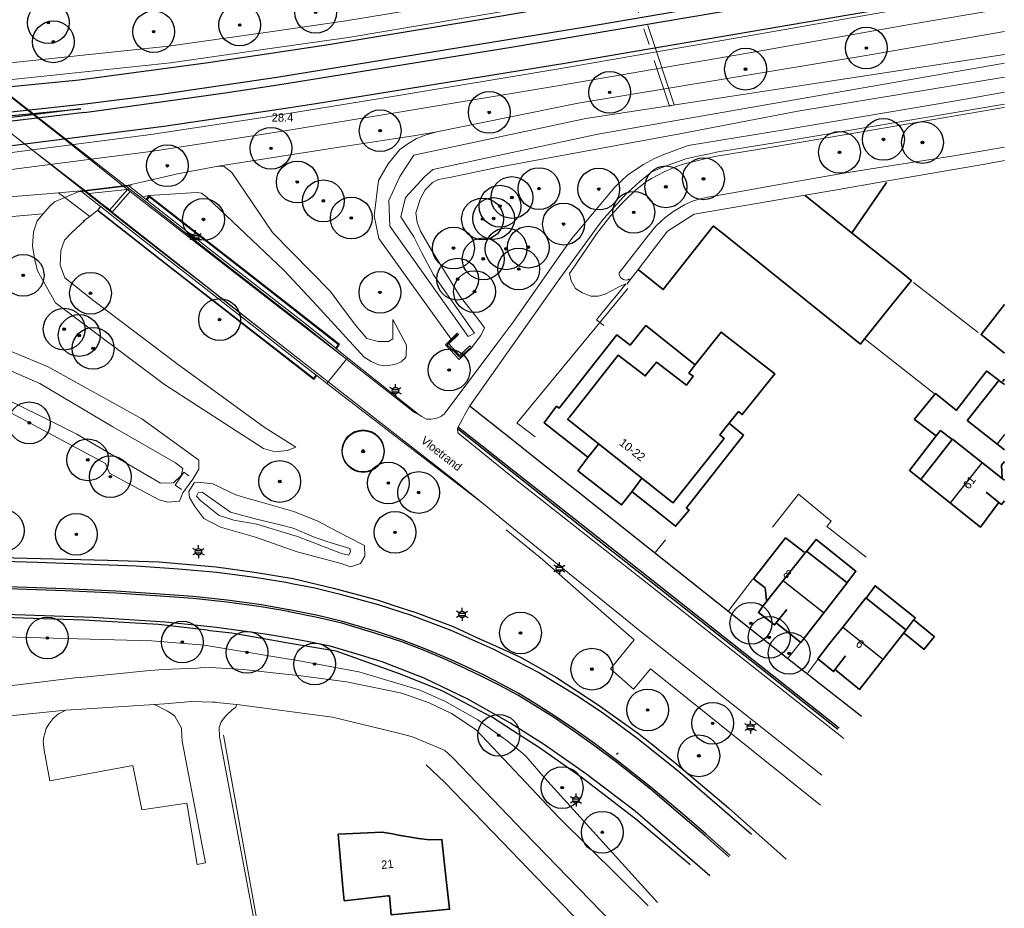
# Model space of a CAD drawing. Header units: metres. Extents: x 169249 to 194689, y 406250 to 412203.
# Tile 21 of 26: x 173039 to 173157, y 406380 to 406486. Entities that reach past the tile are written whole.
import ezdxf
from ezdxf.enums import TextEntityAlignment as Align

# ---------------------------------------------------------------- set-up
doc = ezdxf.new("R2010")
doc.units = ezdxf.units.M
doc.linetypes.add('AM-AS', pattern=[16, 10, -2, 2, -2])
doc.layers.get('0').update_dxf_attribs({"lineweight": 25})
for name, color, linetype, lineweight in [('B-WE-AM-AS_KUNSTWERK_DUIKER-GV', 10, 'AM-AS', 18), ('B-WE-BV-LEUNING-G', 210, 'BV-LEUNING', 18), ('B-WE-GR-BOOM-S', 90, 'Continuous', 25), ('B-WE-GR-HAAG-G', 90, 'GR-HAAG1', 13), ('B-WE-GW-TALUD_KRUIN-G', 90, 'Continuous', 18), ('B-WE-GW-TALUD_TEEN-G', 90, 'Continuous', 18), ('B-WE-GW-WATERGANG_INSTEEK-G', 160, 'Continuous', 18), ('B-WE-GW-WATERGANG_SLOOT_BODEM-G', 160, 'Continuous', 18), ('B-WE-GW-WATERGANG_WATERLIJN-G', 160, 'Continuous', 18), ('B-WE-IE-TERREINAFSCHEIDING_KUNSTMATIG_HEKWERK-G', 20, 'IE-TERREINAFSCHEIDING-KUNSTMATIG', 18), ('B-WE-IE-TERREINAFSCHEIDING_KUNSTMATIG_MUUR-G', 90, 'IE-TERREINAFSCHEIDING-KUNSTMATIG-DICHT', 18), ('B-WE-IE-TERREINAFSCHEIDING_KUNSTMATIG_MUUR-GV', 90, 'IE-TERREINAFSCHEIDING-KUNSTMATIG-DICHT', 18), ('B-WE-KL-ET_LS_OV_LICHTMAST-S', 190, 'Continuous', 25), ('B-WE-KW-KUNSTWERK_DUIKER-G', 170, 'Continuous', 18), ('B-WE-KW-KUNSTWERK_TUNNEL-G', 170, 'Continuous', 18), ('B-WE-OG-TOPOGRAFIE_BEBOUWING-G', 1, 'Continuous', 35), ('B-WE-OG-TOPOGRAFIE_TERREIN_GROEN-GV', 92, 'Continuous', 18), ('B-WE-OG-TOPOGRAFIE_TERREIN_GROEN_BOS-GV', 92, 'Continuous', 18), ('B-WE-OG-TOPOGRAFIE_WATER-GV', 160, 'Continuous', 18), ('B-WE-OG-TOPOGRAFIE_WEG_BERM-GV', 62, 'Continuous', 18), ('B-WE-OG-TOPOGRAFIE_WEG_RIJWIELPAD-G', 51, 'Continuous', 18), ('B-WE-OG-TOPOGRAFIE_WEG_RIJWIELPAD-GV', 51, 'Continuous', 18), ('B-WE-OG-TOPOGRAFIE_WEG_VERHARD-G', 252, 'Continuous', 18)]:
    doc.layers.add(name, color=color, linetype=linetype, lineweight=lineweight)
for name, color, linetype in [('B-WE-KG-KADASTRAAL_NOK-G', 7, 'Continuous'), ('B-WE-OG-TOPOGRAFIE_WEG_RIJWEG-G', 7, 'Continuous'), ('B-WE-OG-TOPOGRAFIE_WEG_VOETPAD-G', 7, 'Continuous'), ('B-WE-VH-GOOT-G', 7, 'Continuous'), ('B-WE-VW-MARKERING-G', 7, 'Continuous'), ('Label_Nummeraanduidingreeks', 7, 'Continuous'), ('Label_Openbareruimte', 7, 'Continuous'), ('Label_Puntobject', 7, 'Continuous')]:
    doc.layers.add(name, color=color, linetype=linetype)
doc.styles.add('NLCS-ISO', font='txt')
doc.linetypes.add('BV-LEUNING', pattern='A,1,[69,NLCS.SHX,S=0.2,R=0,X=0,Y=0],1', length=2)
doc.linetypes.add('GR-HAAG1', pattern='A,6,[176,NLCS.SHX,S=0.125,R=0,X=0,Y=0],-2', length=8)
doc.linetypes.add('IE-TERREINAFSCHEIDING-KUNSTMATIG', pattern='A,4,[82,NLCS.SHX,S=0.75,R=90,X=0,Y=0],4,-2', length=10)
doc.linetypes.add('IE-TERREINAFSCHEIDING-KUNSTMATIG-DICHT', pattern='A,8,-1,[82,NLCS.SHX,S=0.75,R=90,X=0,Y=0],-1', length=10)

# ---------------------------------------------------------------- blocks, each defined once
blk = doc.blocks.new('SGR-BOOM_01')
at = {"ltscale": 0.1}
h = blk.add_hatch(color=256, dxfattribs=at)
edge = h.paths.add_edge_path()
edge.add_arc((0, 0), 0.15, 0, 360)
for radius in [2.5, 0.045]:
    blk.add_circle((0, 0), radius)
blk.add_circle((0, 0), 0.15, dxfattribs=at)
blk = doc.blocks.new('B-SIE-WEG_LICHTMAST-SO')
at = {"ltscale": 0.1}
for p, q in [((-0.33, 0.19), (-0.67, 0.39)), ((0, 0.39), (0, 0.77)), ((0.33, 0.19), (0.67, 0.39)), ((-0.33, -0.19), (-0.67, -0.39)), ((0, -0.39), (0, -0.77)), ((0.33, -0.19), (0.67, -0.39))]:
    blk.add_line(p, q, dxfattribs=at)
at = {"flags": 128}
for points in [[(-0.35, 0.15), (0.35, 0.15)], [(-0.35, -0.15), (0.35, -0.15)]]:
    blk.add_lwpolyline(points, dxfattribs=at)
at = {"ltscale": 0.1}
blk.add_circle((0, 0), 0.386, dxfattribs=at)
at = {"style": 'NLCS-ISO'}
blk.add_attdef('TYPE', text='', height=0.549, dxfattribs=at).set_placement((0, 0.77), align=Align.BOTTOM_CENTER)

msp = doc.modelspace()

# ---------------------------------------------------------------- linework, layer by layer
at = {"layer": 'B-WE-AM-AS_KUNSTWERK_DUIKER-GV'}
msp.add_polyline3d([(173117.21, 406475.6, 16.21), (173117.78, 406475.79, 16.21), (173110.9, 406496.45, 16.22), (173110.33, 406496.26, 16.22), (173117.21, 406475.6, 16.21)], dxfattribs=at)
at = {"layer": 'B-WE-BV-LEUNING-G'}
for p, q in [((173052.51, 406466.09, 17.74), (173046.88, 406465.4, 17.81)), ((173052.82, 406466.13, 17.74), (173052.51, 406466.09, 17.74)), ((173046.88, 406465.4, 17.81), (173046.64, 406465.37, 17.82))]:
    msp.add_line(p, q, dxfattribs=at)
msp.add_polyline3d([(173093.36, 406446.67, 17.53), (173092.11, 406445.58, 17.56), (173090.59, 406447.07, 17.57), (173091.79, 406448.28, 17.55)], dxfattribs=at)
at = {"layer": 'B-WE-GR-HAAG-G'}
for points in [[(173135.25, 406392.01, 17.68), (173114.92, 406408.29, 17.89), (173113.13, 406406.15, 17.96), (173112.91, 406405.89, 17.96), (173110.13, 406408.31, 17.93), (173112.96, 406411.76, 17.98), (173109.35, 406414.93, 17.98), (173102, 406421.4, 17.97), (173097.66, 406424.94, 17.93)], [(173115.76, 406380.35, 17.69), (173102.27, 406395.23, 17.73), (173100.29, 406397.54, 17.73), (173099.98, 406397.9, 17.73), (173099.36, 406398.4, 17.73), (173097.61, 406399.83, 17.72), (173096.5, 406400.63, 17.72), (173094.28, 406402.22, 17.72), (173090.34, 406404.43, 17.73), (173087.26, 406405.78, 17.72), (173080.03, 406407.93, 17.73), (173072.52, 406409.34, 17.72), (173070.72, 406409.63, 17.72), (173061.56, 406411.13, 17.68), (173055.24, 406411.67, 17.7), (173034.61, 406412.22, 17.69)], [(173063.85, 406400.37, 17.64), (173063.89, 406400.17, 17.64), (173068.47, 406374.72, 17.73)], [(173088.1, 406396.81, 17.58), (173090.3, 406394.76, 17.6), (173097.22, 406387.58, 17.57), (173107.59, 406376.8, 17.54), (173110.54, 406373.74, 17.52)]]:
    msp.add_polyline3d(points, dxfattribs=at)
at = {"layer": 'B-WE-GW-TALUD_KRUIN-G'}
msp.add_line((173044.86, 406464.68, 17.97), (173046.76, 406465.49, 17.9), dxfattribs=at)
for points in [[(173157.26, 406470.71, 20.45), (173151.46, 406469.71, 20.43), (173138.07, 406467.61, 20.47), (173128.53, 406465.93, 20.41), (173126.15, 406465.5, 20.4), (173121.8, 406464.74, 20.37), (173120.73, 406464.49, 20.36), (173119.84, 406464.21, 20.38), (173118.99, 406463.82, 20.39), (173118.58, 406463.59, 20.4), (173117.59, 406462.96, 20.41), (173116.65, 406462.26, 20.42), (173116.2, 406461.88, 20.43), (173115.55, 406461.25, 20.45), (173114.69, 406460.2, 20.48), (173111.2, 406455.68, 20.46), (173111.2, 406455.48, 20.45), (173111.26, 406455.3, 20.44), (173111.36, 406455.13, 20.43), (173111.5, 406454.99, 20.42), (173111.71, 406454.87, 20.42), (173111.96, 406454.82, 20.42), (173112.21, 406454.86, 20.42), (173112.43, 406454.96, 20.42)], [(173063.23, 406468.44, 18.07), (173063.92, 406468.4, 17.95), (173064.86, 406467.67, 17.94), (173069.72, 406460.51, 17.64), (173076.63, 406453.44, 17.53), (173077.98, 406451.65, 17.52), (173079.68, 406449.4, 17.5), (173081.01, 406447.83, 17.46), (173082.34, 406447.47, 17.45), (173083.54, 406447.45, 17.51), (173083.6, 406447.48, 17.51), (173084.11, 406447.78, 17.55), (173084.1, 406448.95, 17.62), (173084.12, 406450.1, 17.62)], [(173042.28, 406462.74, 17.92), (173042.99, 406463.59, 17.97), (173043.63, 406464.16, 18.01), (173044.86, 406464.68, 17.97)], [(173072.52, 406434.81, 17.64), (173071.48, 406434.41, 17.71), (173070.04, 406434.28, 17.78), (173068.65, 406434.66, 17.8), (173056.78, 406442.32, 17.73), (173043.76, 406452.1, 17.81), (173041.59, 406455.92, 17.84), (173041.27, 406457.25, 17.85), (173040.99, 406458.89, 17.85), (173041.13, 406460.6, 17.85), (173041.57, 406461.89, 17.88), (173042.28, 406462.74, 17.92)], [(173105.25, 406455.62, 17.42), (173105.46, 406454.71, 17.63), (173105.97, 406453.79, 17.79), (173106.8, 406453.3, 17.86), (173107.79, 406452.88, 17.9), (173108.67, 406452.89, 17.93), (173109.12, 406453.01, 17.94), (173109.5, 406453.11, 17.95), (173110.27, 406453.51, 17.98), (173111.16, 406454.02, 17.98), (173111.97, 406454.36, 18.03)], [(173072.01, 406424.35, 18.19), (173067.83, 406425.62, 18.16), (173065.07, 406426.09, 18.14), (173063.34, 406426.67, 18.13), (173061.14, 406428.39, 18.12), (173060.63, 406428.97, 18.08), (173060.82, 406429.36, 18.07), (173061.28, 406429.44, 18.07), (173064.7, 406427.04, 18.07), (173067.81, 406426.21, 18.11), (173070.61, 406425.52, 18.17), (173072.2, 406425.13, 18.21), (173074.63, 406424.1, 18.27), (173076.21, 406423.53, 18.27), (173078.98, 406422.7, 18.28), (173079.05, 406422.35, 18.28), (173078.86, 406421.89, 18.28), (173077.98, 406422.11, 18.25), (173072.7, 406424.15, 18.2), (173072.01, 406424.35, 18.19)]]:
    msp.add_polyline3d(points, dxfattribs=at)
at = {"layer": 'B-WE-GW-TALUD_TEEN-G'}
for p, q in [((173054.91, 406464.95, 16.87), (173054.21, 406464.76, 16.88)), ((173047.08, 406461.86, 16.86), (173047.84, 406462.43, 16.86)), ((173047.84, 406462.43, 16.86), (173048.71, 406463.09, 16.86))]:
    msp.add_line(p, q, dxfattribs=at)
for points in [[(173157.26, 406475.45, 17.48), (173156.96, 406475.41, 17.48), (173143.02, 406473.04, 17.46), (173129.68, 406470.74, 17.41), (173122.58, 406469.58, 17.42), (173119.01, 406468.73, 17.41), (173118.14, 406468.44, 17.41), (173116.57, 406467.77, 17.42), (173115.06, 406466.97, 17.43), (173114.34, 406466.51, 17.43), (173113.11, 406465.55, 17.43), (173111.97, 406464.47, 17.44), (173111.43, 406463.91, 17.44), (173110.2, 406462.54, 17.44), (173109.05, 406461.1, 17.45), (173108.5, 406460.37, 17.45), (173105.43, 406455.89, 17.42), (173105.25, 406455.62, 17.42)], [(173084.12, 406450.1, 17.62), (173085.73, 406447.04, 17.46), (173085.7, 406445.93, 17.45), (173085.68, 406445.55, 17.45), (173085.11, 406445.03, 17.43), (173084.33, 406444.72, 17.4), (173083.28, 406444.55, 17.32), (173082.38, 406444.67, 17.27), (173081.53, 406445.07, 17.22), (173080.69, 406445.61, 17.14), (173075, 406451.76, 17.09), (173071.12, 406455.95, 17.06), (173061.85, 406464.75, 17.11), (173061.21, 406465.23, 17.1), (173060.68, 406465.29, 17.06), (173059.98, 406465.27, 17.06), (173056.24, 406465.03, 16.92), (173054.91, 406464.95, 16.87)], [(173042.28, 406462.74, 17.92), (173037.67, 406462.34, 17.91), (173027.04, 406461.42, 17.88)], [(173047.21, 406461.92, 16.86), (173045.72, 406460.52, 16.85), (173044.84, 406459.57, 16.86), (173044.37, 406458.37, 16.86), (173044.32, 406456.59, 16.87), (173044.85, 406455.07, 16.87), (173048.32, 406452.33, 16.93), (173058.3, 406444.81, 16.99), (173068.72, 406437.22, 17.18), (173072.52, 406434.81, 17.64)], [(173080.7, 406423.05, 17.96), (173080.76, 406421.79, 17.93), (173080.25, 406420.91, 17.85), (173079.06, 406420.51, 17.84), (173077.94, 406420.89, 17.85), (173072.83, 406422.28, 17.78), (173072.54, 406422.36, 17.77), (173067.68, 406424.07, 17.74), (173063.49, 406425.26, 17.73), (173061.48, 406426.3, 17.73), (173060.43, 406427.73, 17.71), (173059.8, 406428.79, 17.7), (173059.72, 406429.52, 17.66), (173060.35, 406430.57, 17.63), (173061.13, 406430.58, 17.57), (173062.56, 406430.43, 17.55), (173065.32, 406429.11, 17.62), (173066.35, 406428.81, 17.66), (173068.34, 406428.23, 17.72), (173072.27, 406427.11, 17.8), (173075.13, 406425.98, 17.9), (173077.61, 406424.66, 17.95), (173078.86, 406424, 17.97), (173080.7, 406423.05, 17.96)]]:
    msp.add_polyline3d(points, dxfattribs=at)
at = {"layer": 'B-WE-GW-WATERGANG_INSTEEK-G'}
for points in [[(173157.26, 406479.08, 17.5), (173132.54, 406475.03, 17.44), (173118.42, 406472.29, 17.55), (173101.29, 406469.14, 17.52), (173096.78, 406468.31, 17.51), (173090.89, 406467.1, 17.51), (173089.58, 406466.83, 17.5), (173088.84, 406466.49, 17.5), (173087.96, 406465.6, 17.51), (173087.43, 406464.57, 17.51), (173086.84, 406462.84, 17.47), (173087.03, 406461.69, 17.46), (173087.36, 406460.77, 17.5), (173087.42, 406460.66, 17.5), (173088.74, 406458.39, 17.51), (173092.15, 406452.85, 17.5), (173094.45, 406449.99, 17.52), (173095.09, 406449.1, 17.49), (173094.63, 406448.2, 17.49), (173094.6, 406448.15, 17.49), (173093.55, 406446.76, 17.52), (173093.52, 406446.72, 17.52)], [(173091.1, 406447.75, 17.54), (173082.44, 406459.77, 17.56), (173081.86, 406462.51, 17.61), (173082.41, 406466.72, 17.72), (173083.56, 406468.74, 17.77), (173084.94, 406470.43, 17.82), (173085.77, 406471.02, 17.83), (173086.94, 406471.77, 17.94), (173088.09, 406472.18, 18.08), (173089.36, 406472.53, 18.13)], [(173028.91, 406450.2, 17.68), (173042.89, 406444.44, 17.83), (173054.06, 406438.22, 17.68), (173059.42, 406434.35, 17.55), (173060.91, 406433.29, 17.46), (173060.91, 406432.82, 17.45), (173060.91, 406432.21, 17.45), (173060.19, 406430.98, 17.58), (173059.32, 406429.82, 17.69), (173058.97, 406429.35, 17.73), (173058.58, 406428.35, 17.57), (173057.2, 406428.23, 17.49), (173056.15, 406428.52, 17.49), (173051.9, 406430.81, 17.45), (173050.2, 406431.7, 17.45), (173049.72, 406432.88, 17.48), (173038.39, 406438.95, 17.62)]]:
    msp.add_polyline3d(points, dxfattribs=at)
at = {"layer": 'B-WE-GW-WATERGANG_SLOOT_BODEM-G'}
msp.add_polyline3d([(173157.26, 406480.75, 16.2), (173108.64, 406472.28, 16.26), (173088.88, 406468.06, 16.29), (173087.94, 406467.2, 16.28), (173085.62, 406464.68, 16.33), (173085.05, 406462.4, 16.35), (173085.69, 406461.4, 16.36), (173086.6, 406459.97, 16.37), (173087.59, 406458.08, 16.35), (173088.98, 406455.43, 16.32), (173093.87, 406448.46, 15.88), (173093.11, 406448.05, 15.72), (173083.74, 406461.26, 15.99), (173083.62, 406464.34, 16.05), (173084.94, 406467.19, 16.1), (173086.6, 406469.77, 16.3), (173107.19, 406474.14, 16.3), (173157.26, 406481.8, 16.31)], dxfattribs=at)
at = {"layer": 'B-WE-GW-WATERGANG_WATERLIJN-G'}
msp.add_polyline3d([(173030.74, 406447.27, 16.12), (173041.87, 406442.44, 16.16), (173050.63, 406437.26, 16.14), (173058.09, 406432.95, 16.15), (173058.97, 406432.28, 16.15), (173058.81, 406431.56, 16.15), (173058.79, 406431.46, 16.15), (173058.77, 406431.41, 16.15), (173058.75, 406431.39, 16.15), (173057.88, 406430.56, 16.16), (173056.3, 406430.51, 16.16), (173047.45, 406435.72, 16.16), (173046.31, 406436.39, 16.16), (173042.71, 406438.17, 16.16), (173030.68, 406444.1, 16.16)], dxfattribs=at)
at = {"layer": 'B-WE-IE-TERREINAFSCHEIDING_KUNSTMATIG_HEKWERK-G'}
msp.add_line((173108.87, 406449.75, 17.91), (173112.21, 406453.81, 17.9), dxfattribs=at)
msp.add_polyline3d([(173101.14, 406436.05, 17.98), (173099.15, 406437.56, 17.92), (173098.96, 406437.71, 17.92), (173103.04, 406442.68, 17.91), (173108.87, 406449.75, 17.91)], dxfattribs=at)
at = {"layer": 'B-WE-IE-TERREINAFSCHEIDING_KUNSTMATIG_MUUR-G'}
msp.add_line((173146.39, 406454.52, 20.1), (173154.11, 406448.53, 20.1), dxfattribs=at)
for points in [[(173112.1, 406454.31, 20.96), (173113.57, 406456.24, 20.96), (173116.95, 406460.67, 20.96), (173120.17, 406462.69, 20.96), (173133.2, 406464.94, 20.96), (173136.75, 406465.55, 20.96), (173143.08, 406466.65, 20.96), (173154.94, 406468.7, 20.96), (173157.26, 406469.1, 20.96)], [(173140.58, 406447.75, 19.86), (173140.66, 406447.69, 19.86), (173148.86, 406441.25, 19.86), (173148.94, 406441.2, 19.86)]]:
    msp.add_polyline3d(points, dxfattribs=at)
at = {"layer": 'B-WE-IE-TERREINAFSCHEIDING_KUNSTMATIG_MUUR-GV'}
for p, q in [((173052.51, 406466.09, 17.96), (173052.44, 406466.15, 18)), ((173054.21, 406464.76, 16.88), (173052.51, 406466.09, 17.96)), ((173046.76, 406465.49, 17.9), (173046.88, 406465.4, 17.84)), ((173047.73, 406465.17, 14.83), (173052.38, 406465.66, 14.8)), ((173052.38, 406465.66, 14.8), (173052.68, 406465.42, 14.81)), ((173054.6, 406464.45, 16.87), (173054.21, 406464.76, 16.88)), ((173050.55, 406462.95, 14.75), (173050.24, 406463.2, 14.75)), ((173076.36, 406442.63, 16.89), (173070.35, 406447.35, 16.76)), ((173078.7, 406445.53, 16.91), (173077.37, 406446.6, 16.83)), ((173078.55, 406445.34, 16.91), (173078.7, 406445.53, 16.91)), ((173075, 406443.38, 16.86), (173076.21, 406442.43, 16.89)), ((173076.21, 406442.43, 16.89), (173076.36, 406442.63, 16.89))]:
    msp.add_line(p, q, dxfattribs=at)
for points in [[(173052.38, 406465.66, 14.8), (173052.63, 406465.68, 14.8), (173054.06, 406464.57, 16.88), (173063.11, 406457.47, 16.67), (173073.46, 406449.41, 16.63), (173078.55, 406445.34, 16.91)], [(173046.88, 406465.4, 17.84), (173048.95, 406463.77, 16.74), (173049.14, 406463.62, 16.74)], [(173070.35, 406447.35, 16.76), (173065.64, 406451.02, 16.76), (173061.19, 406454.53, 16.72), (173056.4, 406458.25, 16.72), (173052.93, 406460.94, 16.73), (173050.06, 406463.21, 16.74), (173049.11, 406463.97, 16.74), (173047.59, 406465.16, 14.8), (173047.73, 406465.17, 14.83)], [(173050.24, 406463.2, 14.75), (173049.29, 406463.95, 14.84), (173047.73, 406465.17, 14.83)], [(173052.68, 406465.42, 14.81), (173053.61, 406464.68, 14.84), (173071.99, 406450.4, 16.26), (173078.55, 406445.34, 16.91)], [(173070.35, 406447.35, 16.76), (173065.84, 406450.9, 16.06), (173050.55, 406462.95, 14.75)]]:
    msp.add_polyline3d(points, dxfattribs=at)
at = {"layer": 'B-WE-KG-KADASTRAAL_NOK-G'}
for p, q in [((173154.56, 406432.95, 26.19), (173150.82, 406428.22, 26.19)), ((173137.92, 406413.3, 25.91), (173137.92, 406413.3, 25.91)), ((173137.92, 406413.3, 25.91), (173142.63, 406409.54, 25.81))]:
    msp.add_line(p, q, dxfattribs=at)
for points in [[(173157.26, 406436.33, 26.17), (173156.4, 406435.24, 26.17), (173156.4, 406435.24, 26.17)], [(173135.64, 406415.03, 25.83), (173135.6, 406415.06, 25.83), (173130.86, 406418.81, 25.84)]]:
    msp.add_polyline3d(points, dxfattribs=at)
at = {"layer": 'B-WE-KW-KUNSTWERK_DUIKER-G'}
for points in [[(173093.52, 406446.72, 17.52), (173092.03, 406445.33, 17.55), (173090.4, 406447.05, 17.55), (173091.79, 406448.46, 17.52), (173091.95, 406448.32, 17.54), (173090.8, 406447.17, 17.54), (173092.1, 406445.79, 17.56), (173093.3, 406446.93, 17.5), (173093.52, 406446.72, 17.52)], [(173059.69, 406431.41, 17.27), (173059.09, 406431.82, 17.27), (173058.06, 406430.26, 17.27), (173058.82, 406429.78, 17.27)]]:
    msp.add_polyline3d(points, dxfattribs=at)
at = {"layer": 'B-WE-KW-KUNSTWERK_TUNNEL-G', "linetype": 'Continuous'}
msp.add_line((173047.73, 406465.17, 14.8), (173052.38, 406465.66, 14.8), dxfattribs=at)
for points in [[(173052.38, 406465.66, 14.8), (173052.63, 406465.68, 14.8), (173029.56, 406483.71, 14.8), (173024.66, 406483.2, 14.8)], [(173033.63, 406476.14, 14.8), (173047.59, 406465.16, 14.8), (173047.73, 406465.17, 14.8)]]:
    msp.add_polyline3d(points, dxfattribs=at)
at = {"layer": 'B-WE-OG-TOPOGRAFIE_BEBOUWING-G'}
for p, q in [((173139.05, 406460.49, 20.86), (173143.16, 406466.49, 20.84)), ((173157.05, 406442.69, 20.8), (173157.26, 406442.97, 20.8)), ((173149.11, 406436.16, 20.79), (173149.11, 406436.17, 20.79)), ((173151.03, 406435.76, 20.89), (173151.07, 406435.73, 20.89)), ((173156.99, 406431.05, 20.74), (173156.99, 406431.07, 20.74)), ((173140.72, 406416.77, 20.65), (173140.72, 406416.77, 20.65)), ((173145.5, 406412.97, 20.65), (173145.46, 406412.93, 20.65))]:
    msp.add_line(p, q, dxfattribs=at)
for points in [[(173133.45, 406464.92, 20.84), (173138.94, 406460.52, 20.82), (173145.1, 406455.6, 20.79), (173146.07, 406454.82, 20.78), (173146.14, 406454.77, 20.78), (173143.94, 406452.03, 20.77), (173140.41, 406447.61, 20.75), (173140.04, 406447.15, 20.74), (173123.69, 406460.3, 20.78), (173122.46, 406461.28, 20.79), (173122.44, 406461.25, 20.79), (173116.45, 406453.68, 20.79), (173113.5, 406456.05, 20.79)], [(173157.26, 406446.09, 20.84), (173154.47, 406448.29, 20.84), (173157.26, 406451.88, 20.84)], [(173120.28, 406444.69, 24.74), (173114.36, 406449.38, 24.74), (173112.49, 406447.04, 24.76), (173110.89, 406448.26, 24.76), (173104.01, 406439.51, 24.76), (173103.7, 406439.73, 24.76), (173102.2, 406437.75, 24.76), (173104.08, 406436.26, 24.76), (173107.43, 406433.62, 24.76)], [(173125.46, 406439.08, 27.34), (173124.31, 406437.64, 27.34), (173123.23, 406436.3, 27.34), (173123.73, 406435.88, 27.34), (173117.88, 406428.47, 27.32), (173117.63, 406428.16, 27.32), (173117.36, 406428.37, 27.32), (173105.36, 406437.89, 27.32), (173105.02, 406438.16, 27.32), (173105.24, 406438.43, 27.32), (173111.08, 406445.84, 27.31), (173114.3, 406443.34, 27.33), (173115.65, 406445.01, 27.34), (173119.22, 406442.23, 27.38), (173120.02, 406443.33, 27.38), (173119.53, 406443.69, 27.39), (173120.25, 406444.62, 27.39), (173123.37, 406448.6, 27.39), (173129.79, 406443.6, 27.34), (173125.91, 406438.72, 27.34), (173125.46, 406439.08, 27.34)], [(173149.11, 406436.17, 20.79), (173146.98, 406437.78, 20.79), (173146.5, 406438.15, 20.79), (173146.51, 406438.16, 20.79), (173148.99, 406441.21, 20.79), (173149.01, 406441.23, 20.79), (173151.49, 406439.25, 20.79), (173151.51, 406439.23, 20.79), (173154.06, 406442.52, 20.79), (173155.17, 406443.94, 20.79), (173155.18, 406443.93, 20.79), (173156.64, 406442.8, 20.79)], [(173157.26, 406442.31, 23.82), (173156.62, 406442.81, 23.82), (173152.87, 406438.04, 23.82), (173152.83, 406438, 23.82), (173157.26, 406434.51, 23.82)], [(173112.75, 406429.5, 24.76), (173116.13, 406426.8, 24.76), (173117.94, 406425.36, 24.76), (173119.55, 406427.3, 24.76), (173119.25, 406427.54, 24.76), (173119.22, 406427.56, 24.76), (173126.06, 406436.26, 24.71), (173126.06, 406436.27, 24.71), (173124.42, 406437.61, 24.71)], [(173149.11, 406436.17, 20.89), (173149.63, 406436.83, 20.89), (173151.03, 406435.76, 20.89)], [(173108.7, 406435.2, 25.59), (173107.45, 406433.58, 25.58), (173106.24, 406432.01, 25.58), (173111.47, 406427.92, 25.56), (173112.68, 406429.5, 25.56), (173113.9, 406431.1, 25.56)], [(173147.28, 406430.95, 20.89), (173145.9, 406432.05, 20.89), (173145.91, 406432.05, 20.89), (173149.11, 406436.17, 20.89)], [(173156.57, 406428.17, 21.67), (173154.39, 406425.27, 21.67), (173147.28, 406430.94, 21.67), (173147.29, 406430.96, 21.67), (173151.03, 406435.76, 21.67)], [(173151.03, 406435.76, 21.67), (173151.04, 406435.77, 21.67), (173156.99, 406431.07, 21.67)], [(173156.99, 406431.07, 20.74), (173156.99, 406431.1, 20.74), (173156.91, 406432.66, 20.74), (173157.26, 406433.1, 20.74)], [(173156.99, 406431.07, 21.67), (173157.26, 406430.86, 21.67)], [(173157.26, 406428.42, 21.67), (173156.91, 406427.96, 21.67), (173156.4, 406428.37, 21.67), (173155.07, 406429.43, 21.67)], [(173133.32, 406422.28, 20.49), (173131.1, 406423.97, 20.49), (173127.25, 406419.06, 20.49), (173128.65, 406417.98, 20.49), (173128.79, 406416.53, 20.49), (173128.8, 406416.42, 20.49)], [(173133.65, 406422.37, 20.64), (173134.74, 406423.79, 20.64), (173139.48, 406420.01, 20.64), (173139.5, 406419.99, 20.64), (173138.36, 406418.5, 20.64)], [(173131.23, 406415.4, 23.51), (173129.78, 406413.57, 23.51), (173127.84, 406415.06, 23.51), (173128.42, 406415.83, 23.51), (173128.89, 406416.45, 23.51), (173129.23, 406416.91, 23.51), (173133.59, 406422.4, 23.51), (173138.4, 406418.63, 23.51), (173138.44, 406418.6, 23.51), (173134.7, 406413.77, 23.51), (173132.91, 406411.45, 23.51), (173130.02, 406413.76, 23.51)], [(173140.72, 406416.77, 20.65), (173141.8, 406418.24, 20.65), (173146.56, 406414.45, 20.65), (173146.61, 406414.41, 20.65), (173145.5, 406412.97, 20.65)], [(173137.92, 406413.3, 23.49), (173140.69, 406416.8, 23.49), (173140.72, 406416.77, 23.49)], [(173140.72, 406416.77, 23.49), (173145.43, 406413.02, 23.49), (173145.5, 406412.97, 23.49)], [(173145.31, 406412.53, 19.69), (173147.67, 406410.64, 19.69), (173147.68, 406410.65, 19.69), (173148.9, 406412.16, 19.69), (173148.88, 406412.18, 19.69), (173146.46, 406414.14, 19.69)], [(173138.27, 406409.86, 23.49), (173136.84, 406407.97, 23.49), (173134.95, 406409.49, 23.49), (173136.38, 406411.36, 23.49), (173137.92, 406413.3, 23.49)], [(173145.5, 406412.97, 23.49), (173145.52, 406412.96, 23.49), (173139.95, 406405.84, 23.49), (173137.1, 406408.16, 23.49)], [(173077.56, 406388.52, 20.77), (173082.84, 406388.77, 20.73), (173084.05, 406388.55, 20.79), (173084.78, 406388.4, 20.79), (173085.02, 406388.36, 20.79), (173087.18, 406388.03, 20.8), (173088.5, 406387.86, 20.81), (173089.96, 406387.9, 20.81), (173090.29, 406384.91, 20.8), (173090.89, 406379.55, 20.77), (173083.9, 406378.89, 20.82), (173083.7, 406381.16, 20.81), (173083.52, 406381.14, 20.81), (173078.29, 406380.56, 20.82), (173078.14, 406382.16, 20.81), (173077.56, 406388.52, 20.77)]]:
    msp.add_polyline3d(points, dxfattribs=at)
at = {"layer": 'B-WE-OG-TOPOGRAFIE_TERREIN_GROEN-GV'}
for p, q in [((173078.7, 406445.53, 16.91), (173087.25, 406438.68, 0.31)), ((173094.94, 406428.04, 2.39), (173076.21, 406442.43, 16.89))]:
    msp.add_line(p, q, dxfattribs=at)
at = {"layer": 'B-WE-OG-TOPOGRAFIE_TERREIN_GROEN_BOS-GV'}
for p, q in [((173044.86, 406464.68, 17.5), (173044.1, 406465.27, 17.95)), ((173047.84, 406462.43, 15.73), (173044.86, 406464.68, 17.5))]:
    msp.add_line(p, q, dxfattribs=at)
at = {"layer": 'B-WE-OG-TOPOGRAFIE_WATER-GV'}
msp.add_line((173089.36, 406472.53, 18.13), (173086.57, 406472.09, 18.13), dxfattribs=at)
msp.add_polyline3d([(173157.26, 406484.55, 18.09), (173140.5, 406481.66, 18.13), (173106.29, 406475.97, 18.13), (173089.36, 406472.53, 18.13)], dxfattribs=at)
at = {"layer": 'B-WE-OG-TOPOGRAFIE_WEG_BERM-GV'}
for p, q in [((173044.1, 406465.27, 17.95), (173046.76, 406465.49, 17.9)), ((173054.91, 406464.95, 16.87), (173054.6, 406464.45, 16.87)), ((173066.75, 406455.72, 16.82), (173054.91, 406464.95, 16.87)), ((173049.17, 406463.6, 16.74), (173049.14, 406463.62, 16.74)), ((173054.6, 406464.45, 16.87), (173054.7, 406464.38, 16.87)), ((173077.28, 406446.68, 16.83), (173077.37, 406446.6, 16.83)), ((173075, 406443.38, 16.86), (173074.93, 406443.44, 16.86))]:
    msp.add_line(p, q, dxfattribs=at)
for points in [[(173157.26, 406499.15, 18.22), (173143.35, 406496.8, 18.21), (173121.03, 406492.93, 18.2), (173096.45, 406488.82, 18.18), (173078.47, 406485.81, 18.14), (173069.45, 406484.53, 18.16), (173057.27, 406482.8, 18.18), (173034.56, 406480.39, 18.18), (173030.97, 406480.1, 18.14), (173027.05, 406479.78, 18.1), (173018.44, 406479.07, 18.01), (173004.25, 406478.24, 17.96), (172990.61, 406477.8, 17.89), (172975.53, 406477.6, 17.91), (172975.18, 406477.6, 17.91), (172974.15, 406477.62, 17.91), (172973.9, 406477.63, 17.91), (172952.61, 406478.14, 17.87), (172943, 406478.55, 17.85), (172936.58, 406478.83, 17.8), (172928.45, 406479.32, 17.76), (172916.36, 406480.15, 17.77), (172903.68, 406481.21, 17.73)], [(172903.5, 406479.21, 17.73), (172916.2, 406478.15, 17.77), (172928.32, 406477.32, 17.76), (172936.47, 406476.83, 17.8), (172942.91, 406476.55, 17.85), (172952.54, 406476.14, 17.87), (172973.85, 406475.63, 17.91), (172974.1, 406475.62, 17.91), (172975.17, 406475.6, 17.91), (172975.55, 406475.6, 17.91), (172990.65, 406475.8, 17.89), (173004.34, 406476.24, 17.96), (173018.58, 406477.07, 18.01), (173027.21, 406477.78, 18.1), (173031.13, 406478.1, 18.14), (173034.75, 406478.4, 18.18), (173057.51, 406480.82, 18.18), (173069.73, 406482.55, 18.16), (173078.77, 406483.83, 18.14), (173096.78, 406486.85, 18.18), (173121.37, 406490.96, 18.2), (173143.69, 406494.83, 18.21), (173157.26, 406497.12, 18.22)], [(173157.26, 406489.33, 18.19), (173145.56, 406487.34, 18.18), (173127.37, 406484.14, 18.13), (173103.71, 406480.06, 18.12), (173084.79, 406476.9, 18.18), (173070.85, 406474.64, 18.18), (173067.81, 406474.14, 18.18), (173055.14, 406472.23, 18.17), (173040.99, 406470.39, 18.14), (173027.26, 406468.6, 18.11), (173013.72, 406467.16, 18.19), (172997.26, 406465.55, 18.27), (172996.06, 406465.48, 18.17), (172982.88, 406464.39, 18.12), (172975.69, 406463.91, 18.11), (172974.42, 406463.83, 18.11), (172974.24, 406463.82, 18.11), (172968.18, 406463.42, 18.1), (172955.21, 406462.62, 18.09), (172940, 406461.99, 18.05), (172924.35, 406461.55, 18.04), (172909.23, 406461.14, 17.99), (172897.32, 406460.95, 17.94)], [(173157.26, 406487.3, 18.19), (173145.9, 406485.38, 18.18), (173127.71, 406482.17, 18.13), (173104.04, 406478.09, 18.12), (173085.11, 406474.93, 18.18), (173071.17, 406472.66, 18.18), (173068.12, 406472.17, 18.18), (173055.42, 406470.25, 18.17), (173041.24, 406468.4, 18.14), (173027.5, 406466.61, 18.11), (173013.92, 406465.17, 18.19), (172996.24, 406463.49, 18.17), (172983.03, 406462.39, 18.12), (172975.82, 406461.92, 18.11), (172974.56, 406461.84, 18.11), (172974.38, 406461.82, 18.11), (172968.3, 406461.42, 18.1), (172955.31, 406460.62, 18.09), (172940.07, 406459.99, 18.05), (172924.41, 406459.55, 18.04), (172909.27, 406459.14, 17.99), (172897.35, 406458.95, 17.94)], [(173063.23, 406468.44, 18.07), (173076.92, 406470.58, 18.1), (173084.18, 406471.72, 18.12), (173086.57, 406472.09, 18.13)], [(173052.44, 406466.15, 18), (173054.24, 406466.57, 18.03), (173058.36, 406467.52, 18.09), (173063.23, 406468.44, 18.07)], [(173046.76, 406465.49, 17.9), (173047.24, 406465.54, 17.91), (173052.44, 406466.15, 18)], [(173023.91, 406463.68, 18.2), (173030.57, 406464.13, 18.2), (173044.1, 406465.27, 17.95)], [(173054.7, 406464.38, 16.87), (173054.96, 406464.77, 16.71), (173066.67, 406455.65, 16.76), (173077.58, 406447.09, 16.76), (173077.28, 406446.68, 16.83)], [(173049.14, 406463.62, 16.74), (173048.77, 406463.14, 16.86), (173056.57, 406457.03, 16.79)], [(173074.93, 406443.44, 16.86), (173074.63, 406443.08, 16.77), (173057.35, 406456.49, 16.79), (173048.83, 406463.17, 16.79), (173049.17, 406463.6, 16.74)], [(173074.93, 406443.44, 16.86), (173070.2, 406447.15, 16.76), (173065.48, 406450.82, 16.76), (173061.03, 406454.33, 16.72), (173056.24, 406458.05, 16.72), (173052.78, 406460.74, 16.73), (173049.9, 406463.02, 16.74), (173049.45, 406463.37, 16.74), (173049.17, 406463.6, 16.74)], [(173054.7, 406464.38, 16.87), (173063.27, 406457.66, 16.67), (173073.62, 406449.61, 16.63), (173077.28, 406446.68, 16.83)], [(173056.57, 406457.03, 16.79), (173074.64, 406442.91, 16.79), (173075, 406443.38, 16.86)], [(173077.37, 406446.6, 16.83), (173077.73, 406447.13, 16.82), (173066.75, 406455.72, 16.82)]]:
    msp.add_polyline3d(points, dxfattribs=at)
at = {"layer": 'B-WE-OG-TOPOGRAFIE_WEG_RIJWEG-G'}
for points in [[(173035.52, 406421.68, 17.72), (173049.98, 406421.3, 17.83), (173056.14, 406421.12, 17.87), (173062.97, 406420.51, 17.86), (173067.55, 406419.88, 17.81), (173072.18, 406419.12, 17.78), (173072.33, 406419.08, 17.78), (173077.01, 406417.96, 17.79), (173082.22, 406416.56, 17.79), (173083.53, 406416.14, 17.78), (173084.12, 406415.94, 17.77), (173086.85, 406415.06, 17.74), (173091.31, 406413.38, 17.77), (173092, 406413.05, 17.77), (173094.38, 406411.95, 17.79), (173095.68, 406411.36, 17.8), (173099.31, 406409.76, 17.72), (173103.67, 406407.27, 17.72), (173108.68, 406403.99, 17.73), (173113.37, 406400.65, 17.68), (173115.4, 406399.04, 17.72), (173115.65, 406398.85, 17.73), (173117.88, 406397.07, 17.77), (173121.16, 406394.3, 17.75), (173122.89, 406392.84, 17.74), (173124.26, 406391.69, 17.73), (173131.17, 406385.55, 17.71)], [(173119.69, 406384.87, 17.79), (173113.19, 406390.34, 17.78), (173106.62, 406395.35, 17.75), (173101.64, 406398.87, 17.78), (173098.43, 406400.93, 17.78), (173095.92, 406402.55, 17.78), (173095.88, 406402.57, 17.78), (173090.01, 406405.67, 17.67), (173084.89, 406407.71, 17.67), (173078.46, 406410.01, 17.7), (173077.33, 406410.41, 17.7), (173076.58, 406410.54, 17.71), (173071.12, 406411.46, 17.75), (173070.7, 406411.53, 17.76), (173065.28, 406412.48, 17.79), (173064.85, 406412.56, 17.8), (173062.23, 406412.87, 17.77), (173061.89, 406412.92, 17.77), (173056.06, 406413.61, 17.72), (173047.09, 406414.14, 17.74), (173029.04, 406414.74, 17.66)]]:
    msp.add_polyline3d(points, dxfattribs=at)
at = {"layer": 'B-WE-OG-TOPOGRAFIE_WEG_RIJWIELPAD-G'}
for points in [[(173087.25, 406438.68, 17.6), (173087.59, 406438.49, 17.61), (173088.13, 406438.18, 17.63), (173088.64, 406438.17, 17.64), (173089.24, 406438.27, 17.65), (173089.75, 406438.44, 17.65), (173089.91, 406438.54, 17.65), (173090.05, 406438.64, 17.65), (173090.23, 406438.78, 17.65), (173096.55, 406447.19, 17.59), (173098.58, 406449.91, 17.56), (173103.41, 406456.8, 17.59), (173105.31, 406459.52, 17.59), (173105.53, 406459.78, 17.59), (173110.68, 406465.91, 17.6), (173112.23, 406467.39, 17.62), (173114.1, 406468.65, 17.63), (173115.41, 406469.36, 17.64), (173116.54, 406469.82, 17.65), (173117.72, 406470.26, 17.64), (173119.45, 406470.9, 17.61), (173131.15, 406472.84, 17.54), (173151.46, 406476.27, 17.61), (173157.26, 406477.29, 17.6)], [(173078.55, 406445.34, 16.91), (173086.7, 406438.99, 17.58), (173087.25, 406438.68, 17.6)], [(173076.36, 406442.63, 16.89), (173091.4, 406430.91, 17.7), (173094.94, 406428.04, 17.68)], [(173094.94, 406428.04, 17.68), (173097.96, 406425.59, 17.66), (173112.32, 406413.92, 17.57), (173113.47, 406413.01, 17.57), (173135.41, 406395.6, 17.47)]]:
    msp.add_polyline3d(points, dxfattribs=at)
at = {"layer": 'B-WE-OG-TOPOGRAFIE_WEG_RIJWIELPAD-GV'}
for p, q in [((173047.73, 406465.17, 14.83), (173047.73, 406465.17, 14.83)), ((173050.24, 406463.2, 14.75), (173052.38, 406465.66, 14.8)), ((173050.55, 406462.95, 14.75), (173052.68, 406465.42, 14.81)), ((173076.36, 406442.63, 16.89), (173078.55, 406445.34, 16.91))]:
    msp.add_line(p, q, dxfattribs=at)
for points in [[(173052.38, 406465.66, 14.8), (173044.43, 406471.99, 14.81), (173034.58, 406479.68, 14.8), (173029.37, 406483.69, 14.8), (173024.66, 406483.2, 14.8)], [(173033.63, 406476.14, 14.8), (173041.02, 406470.36, 14.79), (173042.36, 406469.31, 14.79), (173046.33, 406466.25, 14.82), (173047.73, 406465.17, 14.83)], [(173047.73, 406465.17, 14.83), (173052.38, 406465.66, 14.8), (173052.38, 406465.66, 14.8)]]:
    msp.add_polyline3d(points, dxfattribs=at)
at = {"layer": 'B-WE-OG-TOPOGRAFIE_WEG_VERHARD-G'}
for p, q in [((173108.87, 406449.75, 17.89), (173109.35, 406449.4, 17.89)), ((173115.51, 406422.25, 17.68), (173116.73, 406423.74, 17.78)), ((173055.61, 406404.05, 17.56), (173044.98, 406403.38, 17.62))]:
    msp.add_line(p, q, dxfattribs=at)
for points in [[(173093.3, 406439.78, 17.62), (173103.77, 406454.55, 17.61), (173108.68, 406461.3, 17.65), (173109.33, 406462.2, 17.65), (173112.06, 406465.17, 17.63), (173112.66, 406465.7, 17.62), (173113.71, 406466.64, 17.61), (173115.11, 406467.77, 17.61), (173116.6, 406468.42, 17.55), (173119.16, 406469.3, 17.57), (173120.94, 406469.7, 17.58), (173121.99, 406469.93, 17.59), (173122.99, 406470.15, 17.59), (173125.07, 406470.49, 17.6), (173132.23, 406471.65, 17.62), (173157.26, 406475.84, 17.68)], [(173111.97, 406454.36, 18.03), (173110.86, 406452.98, 17.99), (173110.2, 406452.16, 17.96), (173108.49, 406450.04, 17.89), (173108.64, 406449.93, 17.89), (173108.87, 406449.75, 17.89)], [(173091.86, 406437.05, 17.65), (173091.86, 406437.1, 17.65), (173091.86, 406437.1, 17.64), (173092.43, 406438.16, 17.64), (173092.69, 406438.64, 17.63), (173093.3, 406439.78, 17.62)], [(173138.06, 406399.96, 17.41), (173117.78, 406415.99, 17.48), (173098.03, 406431.54, 17.64), (173091.9, 406436.54, 17.65), (173091.86, 406437.05, 17.65)], [(173129.51, 406425.24, 17.65), (173132.63, 406429.19, 17.62), (173136.54, 406425.98, 17.64), (173136.03, 406425.33, 17.64), (173140.74, 406421.65, 17.64)], [(173127.15, 406419.01, 17.66), (173126.58, 406418.27, 17.62), (173124.29, 406415.3, 17.46), (173124.27, 406415.28, 17.46)], [(173131.36, 406409.58, 17.41), (173131.43, 406409.67, 17.41), (173132.87, 406411.47, 17.46)], [(173134.98, 406409.44, 17.49), (173134.96, 406409.41, 17.49), (173133.75, 406407.84, 17.42), (173133.74, 406407.83, 17.42)], [(173031.77, 406405.49, 17.65), (173046.07, 406407.22, 17.68), (173046.75, 406407.29, 17.68), (173054.63, 406408.05, 17.64), (173056.59, 406408.23, 17.62), (173060.68, 406408.4, 17.62), (173061.08, 406408.42, 17.62), (173062.24, 406408.47, 17.62), (173066.25, 406408.21, 17.62), (173066.58, 406408.18, 17.62), (173070.52, 406407.75, 17.62), (173072.82, 406407.5, 17.63), (173078.56, 406406.77, 17.55), (173085.19, 406405.4, 17.56), (173088.47, 406404.25, 17.53), (173091.11, 406402.95, 17.52), (173094.07, 406401.01, 17.52), (173103.96, 406390.51, 17.49), (173114.67, 406379.97, 17.54)], [(173044.98, 406403.38, 17.62), (173043.8, 406403.26, 17.62), (173035.13, 406402.38, 17.62), (173033.63, 406402.23, 17.62)], [(173055.61, 406404.05, 17.56), (173057.15, 406403.25, 17.62), (173057.53, 406402.99, 17.63), (173058.01, 406402.65, 17.63), (173058.81, 406401.21, 17.62), (173058.88, 406400.25, 17.65), (173058.92, 406399.77, 17.66), (173058.92, 406399.66, 17.67), (173061.7, 406385.1, 17.68), (173060.71, 406384.91, 17.69), (173059.45, 406392.24, 17.67), (173054.08, 406391.42, 17.67), (173053, 406396.75, 17.6), (173043.07, 406394.92, 17.69), (173042.38, 406398.59, 17.71), (173042.31, 406399.29, 17.71), (173042.31, 406399.35, 17.71), (173042.27, 406399.66, 17.71), (173042.41, 406400.32, 17.71), (173042.43, 406400.41, 17.71), (173042.64, 406401.17, 17.71), (173042.95, 406401.69, 17.71), (173043.42, 406402.32, 17.71), (173043.94, 406402.8, 17.72), (173044.19, 406402.96, 17.72), (173044.98, 406403.38, 17.62)], [(173065.46, 406404.04, 17.52), (173064.18, 406404.17, 17.51), (173063.04, 406404.29, 17.51), (173062.91, 406404.3, 17.51), (173062.54, 406404.31, 17.51), (173060.07, 406404.39, 17.53), (173056.79, 406404.14, 17.55), (173055.61, 406404.05, 17.56)], [(173068.31, 406373.94, 17.73), (173063.36, 406400.18, 17.71), (173063.36, 406400.18, 17.71), (173063.34, 406401.3, 17.68), (173063.57, 406401.96, 17.66), (173064.12, 406402.7, 17.64), (173064.91, 406403.46, 17.62), (173065.32, 406403.72, 17.61), (173065.46, 406404.04, 17.52)], [(173110.32, 406377.96, 17.43), (173099.82, 406388.77, 17.42), (173091.34, 406397.64, 17.41), (173090.7, 406398.21, 17.39), (173090.34, 406398.55, 17.38), (173089.88, 406398.75, 17.37), (173086.47, 406400.19, 17.39), (173084.93, 406400.57, 17.39), (173081.82, 406401.32, 17.41), (173076.9, 406402.51, 17.43), (173065.46, 406404.04, 17.52)]]:
    msp.add_polyline3d(points, dxfattribs=at)
at = {"layer": 'B-WE-OG-TOPOGRAFIE_WEG_VOETPAD-G'}
for points in [[(173093.3, 406439.78, 17.62), (173093.41, 406439.7, 17.63), (173098.13, 406435.95, 17.69), (173101.74, 406433.09, 17.74), (173106.65, 406429.19, 17.81), (173131.17, 406409.72, 17.67), (173140.17, 406402.63, 17.61)], [(173137.5, 406401.22, 17.52), (173115.97, 406418.24, 17.61), (173091.96, 406437.17, 17.65)]]:
    msp.add_polyline3d(points, dxfattribs=at)
at = {"layer": 'B-WE-VH-GOOT-G'}
msp.add_polyline3d([(173091.86, 406437.05, 17.65), (173108.78, 406423.62, 17.59), (173128.13, 406408.38, 17.42), (173137.36, 406401.1, 17.37)], dxfattribs=at)
at = {"layer": 'B-WE-VW-MARKERING-G'}
msp.add_line((173111.07, 406398.21, 17.78), (173110.86, 406398.04, 17.78), dxfattribs=at)
at = {"layer": 'B-WE-VW-MARKERING-G', "linetype": 'Continuous'}
for points in [[(173157.26, 406496.62, 18.21), (173094.27, 406485.9, 18.22), (173076.42, 406482.96, 18.19), (173069.81, 406481.97, 18.19), (173061.75, 406480.76, 18.18), (173046.57, 406478.73, 18.18), (173027.77, 406476.88, 18.05), (173016.95, 406476.12, 18.05), (173010.72, 406475.81, 18.03), (172991.02, 406475.23, 18.02), (172975.28, 406475.09, 17.97)], [(172891.29, 406461.28, 17.96), (172906.85, 406461.51, 18.03), (172921.53, 406461.87, 18.07), (172948.71, 406462.77, 18.14), (172961.52, 406463.39, 18.15), (172974.23, 406464.35, 18.14), (172984.63, 406465.05, 18.16), (173005.03, 406466.91, 18.19), (173020.64, 406468.71, 18.16), (173038.52, 406470.9, 18.25), (173056.73, 406473.23, 18.26), (173070.76, 406475.32, 18.25), (173074.91, 406475.94, 18.25), (173104.68, 406480.77, 18.15), (173157.26, 406489.77, 18.18)], [(173024.07, 406421.6, 17.79), (173041.59, 406421.05, 17.82), (173053.42, 406420.62, 17.85), (173058.48, 406420.29, 17.87), (173063.06, 406419.89, 17.85), (173067.61, 406419.28, 17.87), (173071.3, 406418.67, 17.85), (173072.24, 406418.48, 17.85), (173074.76, 406417.98, 17.84), (173077.64, 406417.28, 17.84), (173082.34, 406416.01, 17.86), (173086.28, 406414.73, 17.86), (173091.03, 406412.95, 17.86), (173096.05, 406410.71, 17.86), (173101.66, 406407.82, 17.79), (173106.33, 406404.98, 17.77), (173109.33, 406402.97, 17.78), (173113.44, 406399.92, 17.77), (173118.47, 406395.92, 17.79), (173127.03, 406388.52, 17.8)], [(173122.02, 406383.55, 17.78), (173113.1, 406391.29, 17.82), (173107.17, 406395.8, 17.78), (173102.26, 406399.23, 17.78), (173098.1, 406401.84, 17.77), (173093.09, 406404.67, 17.72), (173087.85, 406407.19, 17.67), (173082.82, 406409.15, 17.68), (173080.23, 406409.96, 17.66), (173076.6, 406411, 17.73), (173073.84, 406411.59, 17.7), (173071.22, 406412.05, 17.74), (173068.85, 406412.46, 17.77), (173063.01, 406413.24, 17.78), (173056.92, 406413.88, 17.77), (173048.24, 406414.46, 17.77), (173040.12, 406414.71, 17.76), (173027.77, 406415.12, 17.73), (173010.31, 406415.73, 17.69)]]:
    msp.add_polyline3d(points, dxfattribs=at)
at = {"layer": 'B-WE-VW-MARKERING-G'}
for points in [[(173047.3, 406475.91, 18.23), (173056.17, 406477, 18.24), (173070.22, 406479.08, 18.26), (173106.9, 406485.08, 18.22), (173157.26, 406493.69, 18.28)], [(173047.22, 406474.87, 18.23), (173064.06, 406477.2, 18.25), (173070.35, 406478.19, 18.25), (173098.28, 406482.66, 18.25), (173147.17, 406490.97, 18.23), (173157.26, 406492.7, 18.24)], [(172974.46, 406471.84, 18.01), (172986.15, 406471.74, 18.07), (172995.72, 406471.89, 18.12), (173001.17, 406472.05, 18.11), (173007.32, 406472.34, 18.15), (173015.54, 406472.87, 18.16), (173030.65, 406474.1, 18.14), (173047.3, 406475.91, 18.23)], [(173046.8, 406475.3, 18.23), (173029.78, 406473.17, 18.1), (173015.91, 406471.72, 18.12), (172995.51, 406469.72, 18.09), (172974.6, 406467.99, 18.03), (172974.54, 406469.65, 18.02), (172974.47, 406471.32, 18), (172983.93, 406471.22, 18.03), (173002.76, 406471.66, 18.07), (173014.27, 406472.38, 18.11), (173028.69, 406473.55, 18.14), (173046.8, 406475.3, 18.23)], [(173047.22, 406474.87, 18.23), (173032.16, 406473.06, 18.14), (173019.05, 406471.58, 18.13), (173007.3, 406470.39, 18.13), (172994.01, 406469.14, 18.08), (172974.74, 406467.58, 18.03)], [(173124.3, 406385.82, 17.8), (173121.43, 406388.35, 17.8), (173118.29, 406391.05, 17.81), (173114.89, 406393.94, 17.82), (173110.86, 406397.13, 17.8), (173108.11, 406399.17, 17.78), (173105.75, 406400.84, 17.77), (173103.44, 406402.43, 17.77), (173101.15, 406403.9, 17.78), (173099.05, 406405.15, 17.77), (173096.92, 406406.3, 17.77), (173094.92, 406407.33, 17.76), (173092.82, 406408.32, 17.75), (173090.62, 406409.33, 17.75), (173087.77, 406410.53, 17.74), (173085.19, 406411.53, 17.73), (173082.09, 406412.54, 17.74), (173078.02, 406413.76, 17.74), (173075.07, 406414.45, 17.75), (173071.71, 406415.13, 17.78), (173071.62, 406415.15, 17.78), (173068.36, 406415.72, 17.8), (173064.26, 406416.28, 17.8), (173060.21, 406416.72, 17.81), (173056.28, 406417.02, 17.8), (173050.95, 406417.36, 17.77), (173044.92, 406417.63, 17.81), (173036.86, 406417.91, 17.8)], [(173124.45, 406385.99, 17.8), (173121.58, 406388.52, 17.8), (173118.44, 406391.23, 17.81), (173115.03, 406394.11, 17.82), (173111, 406397.32, 17.8), (173108.25, 406399.36, 17.78), (173105.88, 406401.03, 17.77), (173103.57, 406402.62, 17.77), (173101.27, 406404.1, 17.78), (173099.17, 406405.35, 17.77), (173097.03, 406406.51, 17.77), (173095.02, 406407.54, 17.76), (173092.91, 406408.53, 17.75), (173090.71, 406409.54, 17.75), (173087.86, 406410.74, 17.74), (173085.27, 406411.75, 17.73), (173082.16, 406412.77, 17.74), (173078.08, 406413.98, 17.74), (173075.12, 406414.67, 17.75), (173071.74, 406415.36, 17.78), (173071.67, 406415.38, 17.78), (173068.4, 406415.95, 17.8), (173064.28, 406416.51, 17.8), (173060.23, 406416.95, 17.81), (173056.29, 406417.25, 17.8), (173050.96, 406417.59, 17.77), (173044.93, 406417.86, 17.81), (173036.87, 406418.14, 17.8)]]:
    msp.add_polyline3d(points, dxfattribs=at)

# ---------------------------------------------------------------- block references
at = {"layer": 'B-WE-GR-BOOM-S', "color": 7}
for p in [(173074.88, 406486.84, 18.05), (173042.89, 406485.6, 17.84), (173055.5, 406484.53, 17.94), (173065.79, 406485.33, 18.03), (173043.5, 406483.32, 18.01), (173140.75, 406482.57, 18.04), (173126.3, 406480.05, 18.05), (173110.05, 406477.27, 17.95), (173095.64, 406474.87, 17.95), (173082.59, 406472.68, 18.19), (173142.8, 406471.64, 18.25), (173069.53, 406470.58, 17.98), (173147.47, 406471.27, 18.87), (173137.54, 406470.1, 18.53), (173057.13, 406468.49, 17.96), (173121.27, 406466.93, 18.57), (173072.67, 406466.54, 17.75), (173101.6, 406465.76, 17.6), (173108.74, 406465.7, 17.32), (173116.77, 406465.97, 18.33), (173098.35, 406464.69, 17.58), (173075.8, 406464.29, 17.8), (173096.93, 406463.65, 17.57), (173061.46, 406462.07, 16.76), (173079.13, 406462.24, 17.59), (173094.84, 406462.13, 17.53), (173096.16, 406462.18, 17.56), (173112.93, 406462.92, 18.4), (173104.53, 406461.51, 17.28), (173091.36, 406458.64, 17.5), (173097.65, 406458.55, 17.55), (173100.32, 406458.75, 17.39), (173094.92, 406457.35, 17.54), (173099.17, 406456.14, 17.21), (173039.88, 406455.38, 17.91), (173091.86, 406454.92, 17.5), (173047.94, 406453.24, 17.01), (173082.56, 406453.34, 17.54), (173093.88, 406453.44, 17.21), (173063.38, 406450.09, 16.88), (173044.79, 406448.94, 17.7), (173046.59, 406448.19, 17.78), (173048.25, 406446.64, 17.76), (173090.84, 406444.05, 17.22), (173040.62, 406437.73, 17.47), (173080.55, 406434.38, 17.78), (173080.56, 406434.31, 17.9), (173047.61, 406433.31, 17.49), (173050.32, 406431.29, 17.46), (173070.58, 406430.72, 17.77), (173083.57, 406430.53, 18.18), (173087.2, 406429.4, 18.23), (173037.52, 406424.85, 17.58), (173046.25, 406424.4, 17.55), (173084.37, 406424.63, 18.3), (173126.94, 406413.76, 17.53), (173099.38, 406412.6, 17.91), (173042.77, 406412, 17.51), (173058.93, 406411.51, 17.53), (173129.13, 406412.08, 17.53), (173066.66, 406410.28, 17.55), (173131.52, 406410.17, 17.51), (173074.75, 406408.88, 17.55), (173107.92, 406408.27, 17.83), (173114.59, 406403.39, 17.62), (173122.37, 406401.79, 17.61), (173096.78, 406400.36, 17.55), (173120.71, 406397.9, 17.55), (173104.36, 406394.1, 17.53), (173109.16, 406388.76, 17.6)]:
    msp.add_blockref('SGR-BOOM_01', p, dxfattribs=at)
at = {"layer": 'B-WE-KL-ET_LS_OV_LICHTMAST-S', "color": 7}
for p in [(173060.51, 406460.01, 16.69), (173084.42, 406441.59, 17.23), (173060.85, 406422.32, 17.73), (173104.03, 406420.31, 17.46), (173092.39, 406414.82, 17.85), (173126.89, 406401.33, 17.42), (173106.02, 406392.62, 17.58)]:
    msp.add_blockref('B-SIE-WEG_LICHTMAST-SO', p, dxfattribs=at)

# ---------------------------------------------------------------- texts
at = {"layer": 'Label_Nummeraanduidingreeks', "color": 7, "lineweight": 18}
for s, rotation, p in [('10-22', -38, (173112.76, 406434.51)), ('61', 51.8, (173153.07, 406430.6)), ('8', -38.2, (173131.3, 406419.64)), ('6', -38.2, (173140, 406411.29)), ('21', 6.2, (173083.45, 406384.94))]:
    msp.add_text(s, height=1, rotation=rotation, dxfattribs=at).set_placement(p, align=Align.MIDDLE)
at = {"layer": 'Label_Openbareruimte', "color": 252, "lineweight": 18}
msp.add_text('Vloetrand', height=1, rotation=-38.0961, dxfattribs=at).set_placement((173089.94, 406434.08), align=Align.MIDDLE)
at = {"layer": 'Label_Puntobject', "lineweight": 18}
msp.add_text('28.4', height=1, dxfattribs=at).set_placement((173070.91, 406474.26, 18.28), align=Align.MIDDLE)

doc.saveas('drawing.dxf')
